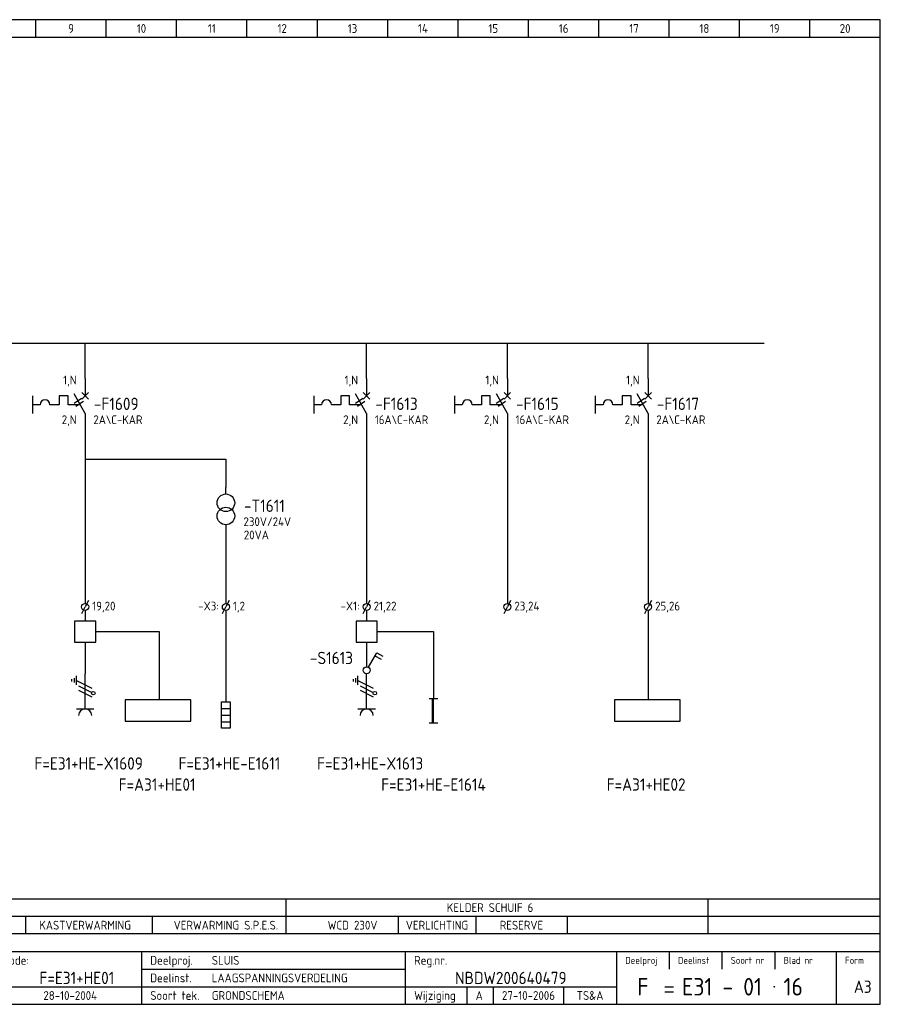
# Model space of a CAD drawing. Extents: x 10 to 410, y 10 to 290.
# Tile 2 of 2: x 165 to 410, y 10 to 290. Entities that reach past the tile are written whole.
import ezdxf
from ezdxf.enums import TextEntityAlignment as Align

# ---------------------------------------------------------------- set-up
doc = ezdxf.new("R2010")
doc.units = 0
doc.header["$LTSCALE"] = 10
doc.header["$MEASUREMENT"] = 0
doc.layers.get('0').update_dxf_attribs({"linetype": 'CONTINUOUS'})
for name, color, linetype in [('0-25', 7, 'CONTINUOUS'), ('0-35', 2, 'CONTINUOUS'), ('0-50', 3, 'CONTINUOUS'), ('B-25', 7, 'CONTINUOUS'), ('B-35', 2, 'CONTINUOUS'), ('S-25', 7, 'CONTINUOUS'), ('S-70', 5, 'CONTINUOUS')]:
    doc.layers.add(name, color=color, linetype=linetype)
doc.styles.add('ISO', font='iso.shx')
doc.styles.get("Standard").update_dxf_attribs({"font": 'iso.shx'})

# ---------------------------------------------------------------- blocks, each defined once
blk = doc.blocks.new('0033')
at = {"layer": 'S-25'}
for p in [(-0.94, -1.88), (0.94, 1.88)]:
    blk.add_line(p, (0, 0), dxfattribs=at)
blk.add_circle((0, 0), 1, dxfattribs=at)
at = {"layer": 'B-25'}
blk.add_attdef('KT', text='', height=2.5, dxfattribs=at).set_placement((-2, -1), align=Align.RIGHT)
blk.add_attdef('KN1', (2, -1.01), '', height=2.5, dxfattribs=at)
blk = doc.blocks.new('0002')
at = {"layer": 'S-25'}
for p, q in [((0, 0), (0, -5)), ((-15, -5), (-15, -10)), ((-7.35, -5), (-7.35, -7.5)), ((-4.85, -5), (-7.35, -5)), ((-4.85, -7.5), (-4.85, -5)), ((0, -10), (-3.12, -4.38)), ((0.94, -4.06), (-0.94, -5.94)), ((-0.94, -4.06), (0.94, -5.94)), ((-12.8, -7.5), (-15, -7.5)), ((-7.35, -7.5), (-10, -7.5)), ((-1.39, -7.5), (-4.85, -7.5)), ((0, -10), (0, -15))]:
    blk.add_line(p, q, dxfattribs=at)
blk.add_arc((-11.4, -7.5), 1.4, 0, 180, dxfattribs=at)
at = {"layer": 'B-25'}
for tag, p in [('KN1', (-2.43, -1.73)), ('KN2', (-2.43, -13.01))]:
    blk.add_attdef(tag, text='', height=2.5, dxfattribs=at).set_placement(p, align=Align.RIGHT)
blk.add_attdef('OM1', (5.91, -13.01), '', height=2.5, dxfattribs=at)
at = {"layer": 'B-35'}
blk.add_attdef('KT', (6.05, -8.99), '', height=3.5, dxfattribs=at)
blk = doc.blocks.new('A$C3EC53E95')
at = {"layer": 'S-25'}
for p, q in [((2.5, 10.62), (2.5, 12.5)), ((2.5, 1.87), (2.5, 0))]:
    blk.add_line(p, q, dxfattribs=at)
for centre in [(2.5, 8.12), (2.5, 4.37)]:
    blk.add_circle(centre, 2.5, dxfattribs=at)
at = {"layer": 'B-25'}
blk.add_attdef('OM1', (7.5, 1.49), '', height=2.5, dxfattribs=at)
at = {"layer": 'B-35'}
blk.add_attdef('KT', (7.64, 5.51), '', height=3.5, dxfattribs=at)
blk = doc.blocks.new('040112C')
at = {"layer": '0-25'}
for p, q in [((-1.25, -7.5), (-1.25, 0)), ((-1.25, 0), (1.25, 0)), ((1.25, 0), (1.25, -7.5)), ((-1.25, -1.875), (1.25, -1.875)), ((-1.25, -3.75), (1.25, -3.75)), ((-1.25, -5.625), (1.25, -5.625)), ((1.25, -7.5), (-1.25, -7.5))]:
    blk.add_line(p, q, dxfattribs=at)
at = {"layer": '0-25', "style": 'ISO'}
blk.add_attdef('OM1', (3, -8), '', height=2.5, dxfattribs=at)
at = {"layer": '0-35', "style": 'ISO'}
blk.add_attdef('KT', (3, -4), '', height=3.5, dxfattribs=at)
blk = doc.blocks.new('KADERA3')
at = {"layer": '0-25'}
for p, q in [((170, 285), (170, 290)), ((190, 285), (190, 290)), ((210, 285), (210, 290)), ((230, 285), (230, 290)), ((250, 285), (250, 290)), ((270, 285), (270, 290)), ((290, 285), (290, 290)), ((310, 285), (310, 290)), ((330, 285), (330, 290)), ((350, 285), (350, 290)), ((370, 285), (370, 290)), ((390, 285), (390, 290)), ((10, 285), (410, 285)), ((410, 35), (10, 35)), ((410, 30), (10, 30)), ((350, 25), (350, 20)), ((365, 25), (365, 20)), ((380, 25), (380, 20)), ((200, 20), (275, 20)), ((150, 15), (335, 15)), ((292.5, 15), (292.5, 10)), ((300, 15), (300, 10)), ((320, 15), (320, 10))]:
    blk.add_line(p, q, dxfattribs=at)
at = {"layer": '0-35'}
for p, q in [((200, 25), (200, 10)), ((275, 25), (275, 10)), ((335, 25), (335, 10)), ((397.5, 25), (397.5, 10))]:
    blk.add_line(p, q, dxfattribs=at)
at = {"layer": '0-50'}
for p, q in [((10, 25), (410, 25)), ((348.75, 15), (351.25, 15)), ((348.75, 13.5), (351.25, 13.5))]:
    blk.add_line(p, q, dxfattribs=at)
blk.add_lwpolyline([(10, 10), (410, 10), (410, 290), (10, 290)], close=True, dxfattribs=at)
at = {"layer": '0-50', "const_width": 0.25}
blk.add_lwpolyline([(379.75, 15, 1), (380, 15, 1)], format="xyb", close=True, dxfattribs=at)
at = {"layer": '0-25', "style": 'ISO'}
for s, height, p in [('Plaatscode:', 2.5, (152.5, 22.5)), ('Deelproj.', 2.5, (202.5, 22.5)), ('Reg.nr.', 2.5, (277.5, 22.5)), ('Deelproj', 2, (337.5, 22.5)), ('Deelinst', 2, (352.5, 22.5)), ('Soort nr', 2, (367.5, 22.5)), ('Blad nr', 2, (382.5, 22.5)), ('Form', 2, (400, 22.5)), ('Deelinst.', 2.5, (202.5, 17.5)), ('Soort tek.', 2.5, (202.5, 12.5)), ('Wijziging', 2.5, (277.5, 12.5))]:
    blk.add_text(s, height=height, dxfattribs=at).set_placement(p, align=Align.MIDDLE_LEFT)
for tag, p in [('STR1', (20, 287.5)), ('STR2', (40, 287.5)), ('STR3', (60, 287.5)), ('STR4', (80, 287.5)), ('STR5', (100, 287.5)), ('STR6', (120, 287.5)), ('STR7', (140, 287.5)), ('STR8', (160, 287.5)), ('STR9', (180, 287.5)), ('STR10', (200, 287.5)), ('STR11', (220, 287.5)), ('STR12', (240, 287.5)), ('STR13', (260, 287.5)), ('STR14', (280, 287.5)), ('STR15', (300, 287.5)), ('STR16', (320, 287.5)), ('STR17', (340, 287.5)), ('STR18', (360, 287.5)), ('STR19', (380, 287.5)), ('STR20', (400, 287.5)), ('W', (180, 12.5)), ('Z', (310, 12.5)), ('Y', (327.5, 12.5))]:
    blk.add_attdef(tag, text='', height=2.5, dxfattribs=at).set_placement(p, align=Align.MIDDLE)
for tag, p in [('N', (220, 22.5)), ('B', (92.5, 17.5)), ('P', (220, 17.5)), ('C', (92.5, 12.5)), ('U', (220, 12.5)), ('REV', (295, 12.5))]:
    blk.add_attdef(tag, text='', height=2.5, dxfattribs=at).set_placement(p, align=Align.MIDDLE_LEFT)
at = {"layer": '0-35', "style": 'ISO'}
blk.add_attdef('RNR', text='', height=3.5, dxfattribs=at).set_placement((305, 17.5), align=Align.MIDDLE)
for tag, p in [('X', (178.5, 17.5)), ('FORM', (402.5, 15))]:
    blk.add_attdef(tag, text='', height=3.5, dxfattribs=at).set_placement(p, align=Align.MIDDLE_LEFT)
at = {"layer": '0-50', "style": 'ISO'}
for tag, p in [('M', (342.5, 15)), ('O', (365, 15))]:
    blk.add_attdef(tag, text='', height=5, dxfattribs=at).set_placement(p, align=Align.MIDDLE)
blk.add_attdef('Q', text='', height=5, dxfattribs=at).set_placement((382.5, 15), align=Align.MIDDLE_LEFT)
blk = doc.blocks.new('WCD')
at = {"layer": '0-25'}
for p, q in [((0, -10), (0, 0)), ((-3.75, -2.19), (-3.75, -1.56)), ((-3.12, -1.25), (-3.12, -2.5)), ((-2.5, -3.12), (-2.5, -0.62)), ((-2.5, -1.88), (1.88, -4.06)), ((-1.88, -3.44), (1.88, -5.31)), ((-1.88, -4.69), (1.88, -6.56)), ((-2.5, -10), (2.5, -10))]:
    blk.add_line(p, q, dxfattribs=at)
blk.add_circle((2.32, -5.54), 0.5, dxfattribs=at)
blk.add_arc((0, -11.88), 1.88, 0, 180, dxfattribs=at)
at = {"layer": '0-25', "style": 'ISO'}
blk.add_attdef('GR', (5, -15), '', height=2.5, dxfattribs=at)
at = {"layer": '0-35', "style": 'ISO'}
blk.add_attdef('KT', (5, -11), '', height=3.5, dxfattribs=at)

msp = doc.modelspace()

# ---------------------------------------------------------------- linework, layer by layer
for points in [[(181, 113), (187, 113), (187, 119), (181, 119)], [(261, 113), (267, 113), (267, 119), (261, 119)], [(195.41, 90.56), (214.08, 90.56), (214.08, 96.56), (195.41, 96.56)], [(334.41, 90.56), (353.08, 90.56), (353.08, 96.56), (334.41, 96.56)]]:
    msp.add_lwpolyline(points, close=True)
at = {"layer": '0-25'}
for p, q in [((10, 40), (410, 40)), ((241, 40), (241, 30)), ((361, 40), (361, 30)), ((167, 35), (167, 30)), ((203, 35), (203, 30)), ((273, 35), (273, 30)), ((295, 35), (295, 30)), ((321, 35), (321, 30))]:
    msp.add_line(p, q, dxfattribs=at)
at = {"layer": 'S-25'}
for p, q in [((184, 188), (184, 198)), ((264, 188), (264, 198)), ((304, 188), (304, 198)), ((344, 188), (344, 198)), ((180.85, 180.99), (182.96, 182.33)), ((260.85, 180.99), (262.96, 182.33)), ((300.85, 180.99), (302.96, 182.33)), ((340.85, 180.99), (342.96, 182.33)), ((181.38, 180.14), (183.49, 181.48)), ((261.38, 180.14), (263.49, 181.48)), ((301.38, 180.14), (303.49, 181.48)), ((341.38, 180.14), (343.49, 181.48)), ((184, 173), (184, 124)), ((264, 173), (264, 124)), ((304, 173), (304, 124)), ((344, 173), (344, 124)), ((184, 165), (224, 165)), ((224, 165), (224, 157)), ((224, 145), (224, 124)), ((184, 122), (184, 119)), ((224, 122), (224, 96)), ((264, 122), (264, 119)), ((344, 122), (344, 96.56)), ((187, 116), (205, 116)), ((205, 116), (205, 96.56)), ((267, 116), (283, 116)), ((283, 116), (283, 97)), ((184, 113), (184, 104)), ((264, 113), (264, 106)), ((266.38, 109.13), (268.11, 108.13)), ((281.75, 97), (284.25, 97)), ((282.69, 90), (282.69, 97)), ((283, 90), (283, 97)), ((281.75, 90), (284.25, 90))]:
    msp.add_line(p, q, dxfattribs=at)
msp.add_lwpolyline([(264.5, 105.87), (266.88, 109.99), (268.61, 108.99)], dxfattribs=at)
msp.add_circle((264, 105), 1, dxfattribs=at)
at = {"layer": 'S-70'}
msp.add_line((64, 198), (377, 198), dxfattribs=at)

# ---------------------------------------------------------------- block references
at = {"layer": '0-25'}
for name, p in [('WCD', (184, 104)), ('WCD', (264, 104)), ('040112C', (224, 96))]:
    msp.add_blockref(name, p, dxfattribs=at)
at = {"layer": 'S-25'}
ref = msp.add_blockref('KADERA3', (0, 0), dxfattribs=at)
ref.add_attrib('N', 'SLUIS', dxfattribs={"layer": '0-25', "height": 2.5, "style": 'ISO'}).set_placement((220, 22.5), align=Align.MIDDLE_LEFT)
ref.add_attrib('P', 'LAAGSPANNINGSVERDELING', dxfattribs={"layer": '0-25', "height": 2.5, "style": 'ISO'}).set_placement((220, 17.5), align=Align.MIDDLE_LEFT)
ref.add_attrib('U', 'GRONDSCHEMA', dxfattribs={"layer": '0-25', "height": 2.5, "style": 'ISO'}).set_placement((220, 12.5), align=Align.MIDDLE_LEFT)
ref.add_attrib('M', 'F', dxfattribs={"layer": '0-50', "height": 5, "style": 'ISO'}).set_placement((342.5, 15), align=Align.MIDDLE)
ref.add_attrib('O', 'E31 - 01', dxfattribs={"layer": '0-50', "height": 5, "style": 'ISO'}).set_placement((365, 15), align=Align.MIDDLE)
ref.add_attrib('Q', '16', dxfattribs={"layer": '0-50', "height": 5, "style": 'ISO'}).set_placement((382.5, 15), align=Align.MIDDLE_LEFT)
ref.add_attrib('X', 'F=E31+HE01', dxfattribs={"layer": '0-35', "height": 3.5, "style": 'ISO'}).set_placement((171, 17.5), align=Align.MIDDLE_LEFT)
ref.add_attrib('RNR', 'NBDW200640479', dxfattribs={"layer": '0-35', "height": 3.5, "style": 'ISO'}).set_placement((305, 17.5), align=Align.MIDDLE)
ref.add_attrib('W', '28-10-2004', dxfattribs={"layer": '0-25', "height": 2.5, "style": 'ISO'}).set_placement((179.75, 12.5), align=Align.MIDDLE)
ref.add_attrib('FORM', 'A3', dxfattribs={"layer": '0-35', "height": 3.5, "style": 'ISO'}).set_placement((402.5, 15), align=Align.MIDDLE_LEFT)
ref.add_attrib('REV', 'A', dxfattribs={"layer": '0-25', "height": 2.5, "style": 'ISO'}).set_placement((295, 12.5), align=Align.MIDDLE_LEFT)
ref.add_attrib('Z', '27-10-2006', dxfattribs={"layer": '0-25', "height": 2.5, "style": 'ISO'}).set_placement((310, 12.5), align=Align.MIDDLE)
ref.add_attrib('Y', 'TS&A', dxfattribs={"layer": '0-25', "height": 2.5, "style": 'ISO'}).set_placement((327.5, 12.5), align=Align.MIDDLE)
ref.add_attrib('STR9', '9', dxfattribs={"layer": '0-25', "height": 2.5, "style": 'ISO'}).set_placement((180, 287.5), align=Align.MIDDLE)
ref.add_attrib('STR10', '10', dxfattribs={"layer": '0-25', "height": 2.5, "style": 'ISO'}).set_placement((200, 287.5), align=Align.MIDDLE)
ref.add_attrib('STR11', '11', dxfattribs={"layer": '0-25', "height": 2.5, "style": 'ISO'}).set_placement((220, 287.5), align=Align.MIDDLE)
ref.add_attrib('STR12', '12', dxfattribs={"layer": '0-25', "height": 2.5, "style": 'ISO'}).set_placement((240, 287.5), align=Align.MIDDLE)
ref.add_attrib('STR13', '13', dxfattribs={"layer": '0-25', "height": 2.5, "style": 'ISO'}).set_placement((260, 287.5), align=Align.MIDDLE)
ref.add_attrib('STR14', '14', dxfattribs={"layer": '0-25', "height": 2.5, "style": 'ISO'}).set_placement((280, 287.5), align=Align.MIDDLE)
ref.add_attrib('STR15', '15', dxfattribs={"layer": '0-25', "height": 2.5, "style": 'ISO'}).set_placement((300, 287.5), align=Align.MIDDLE)
ref.add_attrib('STR16', '16', dxfattribs={"layer": '0-25', "height": 2.5, "style": 'ISO'}).set_placement((320, 287.5), align=Align.MIDDLE)
ref.add_attrib('STR17', '17', dxfattribs={"layer": '0-25', "height": 2.5, "style": 'ISO'}).set_placement((340, 287.5), align=Align.MIDDLE)
ref.add_attrib('STR18', '18', dxfattribs={"layer": '0-25', "height": 2.5, "style": 'ISO'}).set_placement((360, 287.5), align=Align.MIDDLE)
ref.add_attrib('STR19', '19', dxfattribs={"layer": '0-25', "height": 2.5, "style": 'ISO'}).set_placement((380, 287.5), align=Align.MIDDLE)
ref.add_attrib('STR20', '20', dxfattribs={"layer": '0-25', "height": 2.5, "style": 'ISO'}).set_placement((400, 287.5), align=Align.MIDDLE)
ref = msp.add_blockref('0002', (184, 188), dxfattribs=at)
ref.add_attrib('OM1', '2A\\C-KAR', (186.34, 174.99), dxfattribs={"layer": 'B-25', "height": 2.5})
ref.add_attrib('KT', '-F1609', (186.48, 179.01), dxfattribs={"layer": 'B-35', "height": 3.5})
ref.add_attrib('KN1', '1,N', dxfattribs={"layer": 'B-25', "height": 2.5}).set_placement((181.57, 186.27), align=Align.RIGHT)
ref.add_attrib('KN2', '2,N', dxfattribs={"layer": 'B-25', "height": 2.5}).set_placement((181.57, 174.99), align=Align.RIGHT)
ref = msp.add_blockref('0002', (264, 188), dxfattribs=at)
ref.add_attrib('OM1', '16A\\C-KAR', (266.34, 174.99), dxfattribs={"layer": 'B-25', "height": 2.5})
ref.add_attrib('KT', '-F1613', (266.48, 179.01), dxfattribs={"layer": 'B-35', "height": 3.5})
ref.add_attrib('KN1', '1,N', dxfattribs={"layer": 'B-25', "height": 2.5}).set_placement((261.57, 186.27), align=Align.RIGHT)
ref.add_attrib('KN2', '2,N', dxfattribs={"layer": 'B-25', "height": 2.5}).set_placement((261.57, 174.99), align=Align.RIGHT)
ref = msp.add_blockref('0002', (304, 188), dxfattribs=at)
ref.add_attrib('OM1', '16A\\C-KAR', (306.34, 174.99), dxfattribs={"layer": 'B-25', "height": 2.5})
ref.add_attrib('KT', '-F1615', (306.48, 179.01), dxfattribs={"layer": 'B-35', "height": 3.5})
ref.add_attrib('KN1', '1,N', dxfattribs={"layer": 'B-25', "height": 2.5}).set_placement((301.57, 186.27), align=Align.RIGHT)
ref.add_attrib('KN2', '2,N', dxfattribs={"layer": 'B-25', "height": 2.5}).set_placement((301.57, 174.99), align=Align.RIGHT)
ref = msp.add_blockref('0002', (344, 188), dxfattribs=at)
ref.add_attrib('OM1', '2A\\C-KAR', (346.34, 174.99), dxfattribs={"layer": 'B-25', "height": 2.5})
ref.add_attrib('KT', '-F1617', (346.48, 179.01), dxfattribs={"layer": 'B-35', "height": 3.5})
ref.add_attrib('KN1', '1,N', dxfattribs={"layer": 'B-25', "height": 2.5}).set_placement((341.57, 186.27), align=Align.RIGHT)
ref.add_attrib('KN2', '2,N', dxfattribs={"layer": 'B-25', "height": 2.5}).set_placement((341.57, 174.99), align=Align.RIGHT)
msp.add_blockref('A$C3EC53E95', (221.5, 144.5), dxfattribs=at).add_auto_attribs({'OM1': '230V/24V', 'KT': '-T1611'})
ref = msp.add_blockref('0033', (184, 123), dxfattribs=at)
ref.add_attrib('KN1', '19,20', (186, 122), dxfattribs={"layer": 'B-25', "height": 2.5})
ref = msp.add_blockref('0033', (224, 123), dxfattribs=at)
ref.add_attrib('KN1', '1,2', (226, 122), dxfattribs={"layer": 'B-25', "height": 2.5})
ref.add_attrib('KT', '-X3:', dxfattribs={"layer": 'B-25', "height": 2.5}).set_placement((222, 122), align=Align.RIGHT)
ref = msp.add_blockref('0033', (264, 123), dxfattribs=at)
ref.add_attrib('KN1', '21,22', (266, 122), dxfattribs={"layer": 'B-25', "height": 2.5})
ref.add_attrib('KT', '-X1:', dxfattribs={"layer": 'B-25', "height": 2.5}).set_placement((262, 122), align=Align.RIGHT)
ref = msp.add_blockref('0033', (304, 123), dxfattribs=at)
ref.add_attrib('KN1', '23,24', (306, 122), dxfattribs={"layer": 'B-25', "height": 2.5})
ref = msp.add_blockref('0033', (344, 123), dxfattribs=at)
ref.add_attrib('KN1', '25,26', (346, 122), dxfattribs={"layer": 'B-25', "height": 2.5})

# ---------------------------------------------------------------- texts
at = {"layer": 'B-25'}
for s, p in [('KELDER SCHUIF 6', (299.08, 37.5)), ('KASTVERWARMING', (184, 32.5)), ('VERWARMING S.P.E.S.', (224, 32.5)), ('WCD 230V', (260, 32.5)), ('VERLICHTING', (284, 32.5)), ('RESERVE', (308, 32.5))]:
    msp.add_text(s, height=2.5, dxfattribs=at).set_placement(p, align=Align.MIDDLE_CENTER)
at = {"layer": 'B-35'}
for s, p in [('-S1613', (254, 108.5)), ('F=E31+HE-X1609', (185, 78.5)), ('F=E31+HE-E1611', (225, 78.5)), ('F=E31+HE-X1613', (265, 78.5)), ('F=A31+HE01', (204.45, 72.5)), ('F=E31+HE-E1614', (283, 72.5)), ('F=A31+HE02', (343.45, 72.5))]:
    msp.add_text(s, height=3.5, dxfattribs=at).set_placement(p, align=Align.MIDDLE)
at = {"layer": 'S-25'}
msp.add_text('20VA', height=2.5, dxfattribs=at).set_placement((229.1, 143.47), align=Align.MIDDLE_LEFT)

doc.saveas('drawing.dxf')
